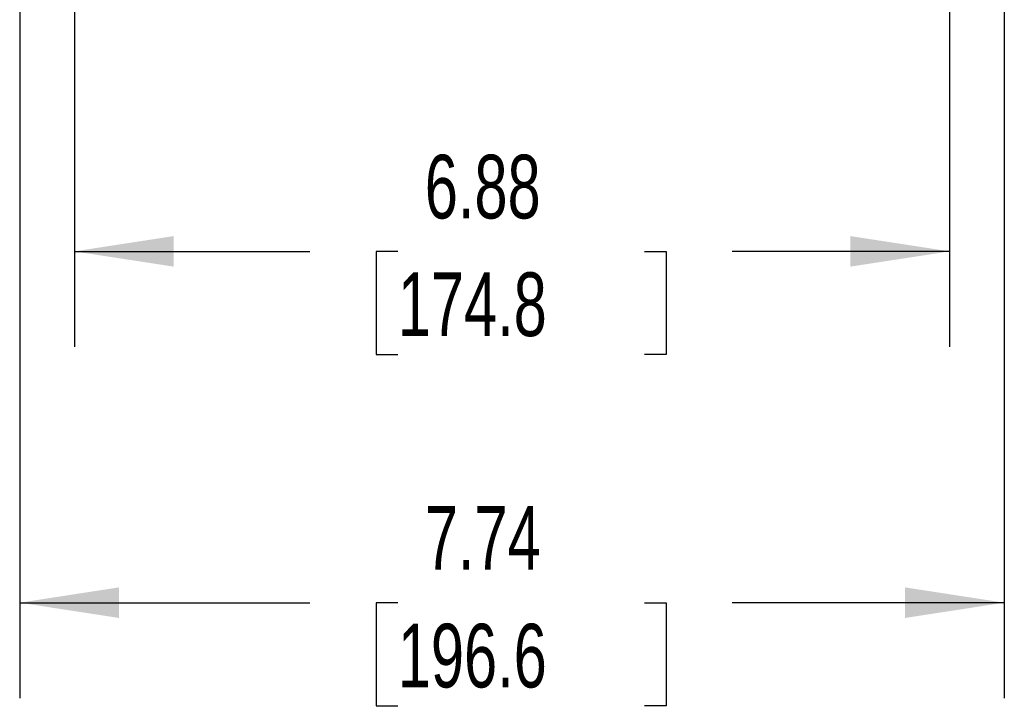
# Model space of a CAD drawing. Header units: inches. Extents: x 1.5 to 64.5, y 1.5 to 49.5.
# Tile 9 of 20: x 11.4 to 19.1, y 20.2 to 25.6. Entities that reach past the tile are written whole.
import ezdxf

# ---------------------------------------------------------------- set-up
doc = ezdxf.new("R2010")
doc.units = ezdxf.units.IN
doc.header["$LTSCALE"] = 6
doc.header["$MEASUREMENT"] = 0
doc.layers.add('DIMENSIONS', color=140, linetype='Continuous', lineweight=25)
doc.styles.add('SLDTEXTSTYLE0', font='TXT', dxfattribs={"width": 0.7})
doc.dimstyles.new('SLDDIMSTYLE0', dxfattribs={"dimtxt": 0.509766, "dimasz": 0.78, "dimexe": 0, "dimexo": 0.0625, "dimgap": 0.127441, "dimtad": 0, "dimtih": 1, "dimtoh": 1, "dimrnd": 1e-09, "dimzin": 12, "dimdsep": 46, "dimtxsty": 'SLDTEXTSTYLE0', "dimsah": 1, "dimcen": 0.09, "dimadec": 0, "dimazin": 3, "dimtfac": 1, "dimtofl": 0, "dimtmove": 0, "dimatfit": 3, "dimfxl": 0, "dimfrac": 2, "dimtolj": 1, "dimtzin": 12, "dimarcsym": 0})

# ---------------------------------------------------------------- blocks, each defined once
blk = doc.blocks.new('_D_1')
at = {"layer": 'DIMENSIONS'}
for p, q in [((11.3615, 31.0598), (11.3615, 30.2148)), ((19.1015, 31.0598), (19.1015, 20.2565)), ((11.3615, 29.8548), (11.3615, 28.5948)), ((11.3615, 28.2348), (11.3615, 20.2565)), ((11.3615, 21.0065), (13.6431, 21.0065)), ((14.3338, 21.0065), (14.1627, 21.0065)), ((14.1627, 21.0065), (14.1627, 20.1963)), ((16.2727, 21.0065), (16.4439, 21.0065)), ((16.4439, 21.0065), (16.4439, 20.1963)), ((19.1015, 21.0065), (16.9634, 21.0065)), ((14.1627, 20.1963), (14.3338, 20.1963)), ((16.4439, 20.1963), (16.2727, 20.1963))]:
    blk.add_line(p, q, dxfattribs=at)
for points in [[(11.3615, 21.0065), (12.1415, 20.8865), (12.1415, 21.1265)], [(19.1015, 21.0065), (18.3215, 21.1265), (18.3215, 20.8865)]]:
    blk.add_solid(points, dxfattribs=at)
at = {"layer": 'DIMENSIONS', "char_height": 0.5, "attachment_point": 1, "style": 'SLDTEXTSTYLE0'}
for s, insert in [('7.74', (14.5459, 21.7651)), ('196.6', (14.3338, 20.8408))]:
    blk.add_mtext(s, dxfattribs=dict(at, insert=insert))
blk = doc.blocks.new('_D_6')
at = {"layer": 'DIMENSIONS'}
for p, q in [((11.7915, 30.538), (11.7915, 29.0248)), ((18.6715, 30.538), (18.6715, 23.0166)), ((11.7915, 28.6648), (11.7915, 23.0166)), ((11.7915, 23.7666), (13.6431, 23.7666)), ((14.3338, 23.7666), (14.1627, 23.7666)), ((14.1627, 23.7666), (14.1627, 22.9564)), ((16.2727, 23.7666), (16.4439, 23.7666)), ((16.4439, 23.7666), (16.4439, 22.9564)), ((18.6715, 23.7666), (16.9634, 23.7666)), ((14.1627, 22.9564), (14.3338, 22.9564)), ((16.4439, 22.9564), (16.2727, 22.9564))]:
    blk.add_line(p, q, dxfattribs=at)
for points in [[(11.7915, 23.7666), (12.5715, 23.6466), (12.5715, 23.8866)], [(18.6715, 23.7666), (17.8915, 23.8866), (17.8915, 23.6466)]]:
    blk.add_solid(points, dxfattribs=at)
at = {"layer": 'DIMENSIONS', "char_height": 0.5, "attachment_point": 1, "style": 'SLDTEXTSTYLE0'}
for s, insert in [('6.88', (14.5459, 24.5253)), ('174.8', (14.3338, 23.601))]:
    blk.add_mtext(s, dxfattribs=dict(at, insert=insert))

msp = doc.modelspace()

# ---------------------------------------------------------------- dimensions: what is measured, and where the dimension line sits
at = {"layer": 'DIMENSIONS'}
for base, p1, p2, picture, middle in [((11.3615, 21.0065), (19.1015, 31.3598), (11.3615, 31.3598), '_D_1', (15.3033, 21.0065)), ((18.6715, 23.7666), (11.7915, 30.838), (18.6715, 30.838), '_D_6', (15.3033, 23.7666))]:
    dim = msp.add_linear_dim(base=base, p1=p1, p2=p2, angle=0, dimstyle='SLDDIMSTYLE0', dxfattribs=at)
    dim.commit()
    dim.dimension.update_dxf_attribs({"geometry": picture, "text_midpoint": middle, "dimtype": 160})

doc.saveas('drawing.dxf')
